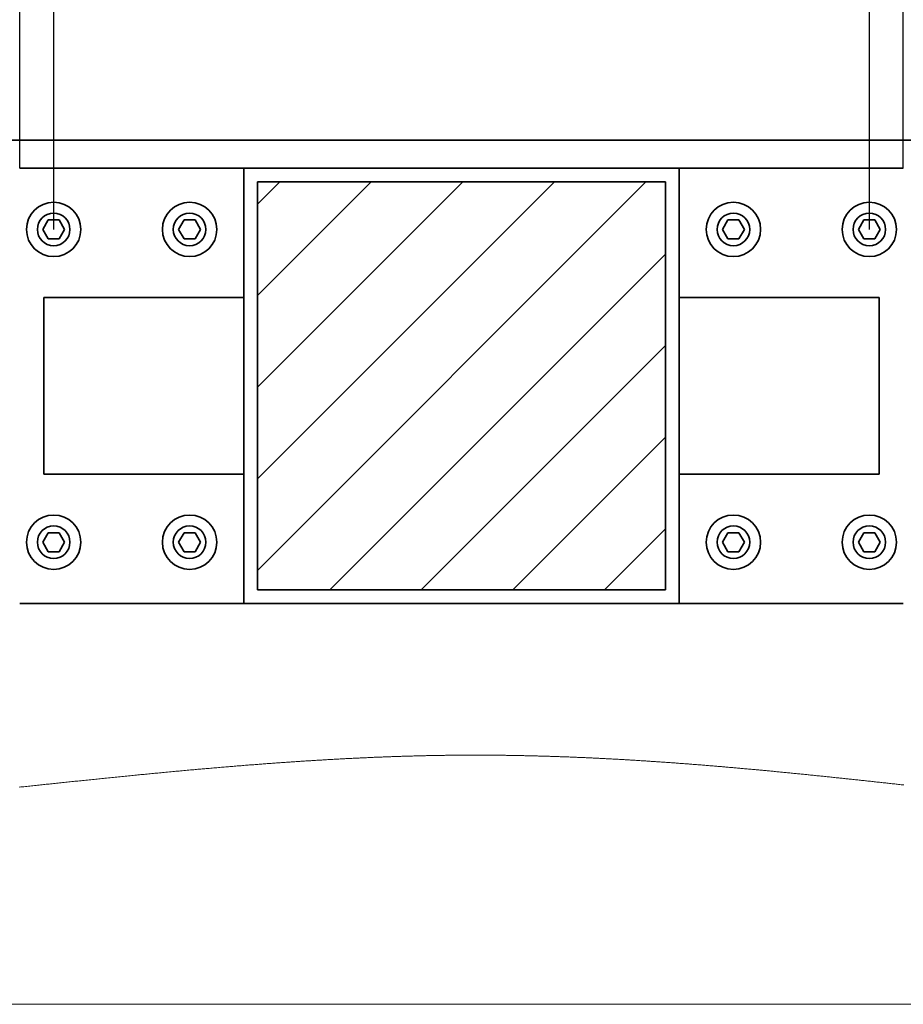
# Model space of a CAD drawing. Header units: millimetres. Extents: x 21 to 401, y 28 to 281.
# Tile 13 of 25: x 295 to 317, y 28 to 52. Entities that reach past the tile are written whole.
import ezdxf

# ---------------------------------------------------------------- set-up
doc = ezdxf.new("R2010")
doc.units = ezdxf.units.MM
doc.layers.add('KOPF', color=7, linetype='Continuous')
doc.styles.add('SLDTEXTSTYLE0', font='TXT', dxfattribs={"width": 0.7})
doc.dimstyles.new('SLDDIMSTYLE3', dxfattribs={"dimtxt": 1.924756, "dimasz": 2.5, "dimexe": 0, "dimexo": 0.0625, "dimgap": 0.481189, "dimtad": 1, "dimlfac": 30, "dimrnd": 1e-09, "dimzin": 12, "dimdsep": 46, "dimtxsty": 'SLDTEXTSTYLE0', "dimsah": 1, "dimcen": 0.09, "dimadec": 0, "dimazin": 3, "dimtfac": 1, "dimtofl": 0, "dimtmove": 0, "dimatfit": 3, "dimfxl": 1, "dimfrac": 2, "dimtolj": 1, "dimtzin": 12, "dimarcsym": 0})

# ---------------------------------------------------------------- blocks, each defined once
blk = doc.blocks.new('SW_HATCH_0')
at = {"color": 0, "linetype": 'Continuous', "lineweight": 18}
for p, q in [((0, 0), (-0.543, -0.543)), ((2.245, 0), (-0.543, -2.789)), ((4.49, 0), (-0.543, -5.034)), ((6.735, 0), (-0.543, -7.279)), ((8.98, 0), (-0.543, -9.524)), ((9.457, -1.769), (1.225, -10)), ((9.457, -4.014), (3.47, -10)), ((9.457, -6.259), (5.715, -10)), ((9.457, -8.504), (7.961, -10))]:
    blk.add_line(p, q, dxfattribs=at)
blk = doc.blocks.new('_D_34')
at = {"layer": 'KOPF'}
for p, q in [((295.197, 48.822), (295.197, 69.402)), ((316.864, 48.822), (316.864, 69.402)), ((295.197, 68.402), (316.864, 68.402))]:
    blk.add_line(p, q, dxfattribs=at)
for points in [[(295.197, 68.402), (297.697, 68.052), (297.697, 68.752)], [(316.864, 68.402), (314.364, 68.752), (314.364, 68.052)]]:
    blk.add_solid(points, dxfattribs=at)
at = {"layer": 'KOPF', "insert": (303.914, 71.131), "char_height": 2.1167, "attachment_point": 1, "style": 'SLDTEXTSTYLE0'}
blk.add_mtext('650', dxfattribs=at)
blk = doc.blocks.new('_D_35')
at = {"layer": 'KOPF'}
for p, q in [((296.031, 47.322), (296.031, 63.385)), ((316.031, 47.322), (316.031, 63.385)), ((316.031, 62.385), (296.031, 62.385))]:
    blk.add_line(p, q, dxfattribs=at)
for points in [[(296.031, 62.385), (298.531, 62.035), (298.531, 62.735)], [(316.031, 62.385), (313.531, 62.735), (313.531, 62.035)]]:
    blk.add_solid(points, dxfattribs=at)
at = {"layer": 'KOPF', "char_height": 2.1167, "attachment_point": 1, "style": 'SLDTEXTSTYLE0'}
for s, insert in [('6x100 =', (298.779, 65.114)), ('600', (309.049, 65.114))]:
    blk.add_mtext(s, dxfattribs=dict(at, insert=insert))
blk = doc.blocks.new('_D_36')
at = {"layer": 'KOPF'}
for p, q in [((282.697, 47.322), (282.697, 63.385)), ((296.031, 47.322), (296.031, 63.385)), ((282.697, 62.385), (296.031, 62.385))]:
    blk.add_line(p, q, dxfattribs=at)
for points in [[(282.697, 62.385), (285.197, 62.035), (285.197, 62.735)], [(296.031, 62.385), (293.531, 62.735), (293.531, 62.035)]]:
    blk.add_solid(points, dxfattribs=at)
at = {"layer": 'KOPF', "insert": (287.247, 65.114), "char_height": 2.1167, "attachment_point": 1, "style": 'SLDTEXTSTYLE0'}
blk.add_mtext('400', dxfattribs=at)
blk = doc.blocks.new('_D_37')
at = {"layer": 'KOPF'}
for p, q in [((316.031, 47.322), (316.031, 63.385)), ((332.697, 47.322), (332.697, 63.385)), ((316.031, 62.385), (332.697, 62.385))]:
    blk.add_line(p, q, dxfattribs=at)
for points in [[(316.031, 62.385), (318.531, 62.035), (318.531, 62.735)], [(332.697, 62.385), (330.197, 62.735), (330.197, 62.035)]]:
    blk.add_solid(points, dxfattribs=at)
at = {"layer": 'KOPF', "insert": (322.247, 65.114), "char_height": 2.1167, "attachment_point": 1, "style": 'SLDTEXTSTYLE0'}
blk.add_mtext('500', dxfattribs=at)
blk = doc.blocks.new('_D_38')
at = {"layer": 'KOPF'}
for p, q in [((282.697, 47.322), (282.697, 74.834)), ((332.697, 47.322), (332.697, 74.834)), ((282.697, 73.834), (332.697, 73.834))]:
    blk.add_line(p, q, dxfattribs=at)
for points in [[(282.697, 73.834), (285.197, 73.484), (285.197, 74.184)], [(332.697, 73.834), (330.197, 74.184), (330.197, 73.484)]]:
    blk.add_solid(points, dxfattribs=at)
at = {"layer": 'KOPF', "insert": (304.875, 76.563), "char_height": 2.1167, "attachment_point": 1, "style": 'SLDTEXTSTYLE0'}
blk.add_mtext('1500', dxfattribs=at)

msp = doc.modelspace()

# ---------------------------------------------------------------- linework, layer by layer
at = {"color": 7, "linetype": 'Continuous', "lineweight": 35}
for p, q in [((340.50143, 49.50878), (275.87372, 49.50878)), ((295.19731, 48.82212), (300.69731, 48.82212)), ((300.69731, 48.82212), (311.36398, 48.82212)), ((300.69731, 38.15545), (300.69731, 48.82212)), ((311.36398, 48.82212), (311.36398, 38.15545)), ((311.36398, 48.82212), (316.86398, 48.82212)), ((301.03065, 48.48878), (311.03064, 48.48878)), ((301.03065, 38.48879), (301.03065, 48.48878)), ((311.03064, 38.48879), (311.03064, 48.48878)), ((295.89592, 47.55545), (295.76122, 47.32212)), ((296.16535, 47.55545), (295.89592, 47.55545)), ((296.30007, 47.32212), (296.16535, 47.55545)), ((299.22925, 47.55545), (299.09455, 47.32212)), ((299.4987, 47.55545), (299.22925, 47.55545)), ((299.6334, 47.32212), (299.4987, 47.55545)), ((312.56259, 47.55545), (312.42788, 47.32212)), ((312.83202, 47.55545), (312.56259, 47.55545)), ((312.96674, 47.32212), (312.83202, 47.55545)), ((315.89592, 47.55545), (315.76121, 47.32212)), ((316.16536, 47.55545), (315.89592, 47.55545)), ((316.30007, 47.32212), (316.16536, 47.55545)), ((295.76122, 47.32212), (295.89592, 47.08879)), ((296.16535, 47.08879), (296.30007, 47.32212)), ((299.09455, 47.32212), (299.22925, 47.08879)), ((299.4987, 47.08879), (299.6334, 47.32212)), ((312.42788, 47.32212), (312.56259, 47.08879)), ((312.83202, 47.08879), (312.96674, 47.32212)), ((315.76121, 47.32212), (315.89592, 47.08879)), ((316.16536, 47.08879), (316.30007, 47.32212)), ((295.89592, 47.08879), (296.16535, 47.08879)), ((299.22925, 47.08879), (299.4987, 47.08879)), ((312.56259, 47.08879), (312.83202, 47.08879)), ((315.89592, 47.08879), (316.16536, 47.08879)), ((295.79305, 41.32211), (295.79305, 45.65545)), ((300.69731, 45.65545), (295.79305, 45.65545)), ((316.26823, 45.65545), (311.36398, 45.65545)), ((316.26823, 41.32211), (316.26823, 45.65545)), ((300.69731, 41.32211), (295.79305, 41.32211)), ((316.26823, 41.32211), (311.36398, 41.32211)), ((295.89592, 39.88878), (295.76122, 39.65545)), ((296.16535, 39.88878), (295.89592, 39.88878)), ((296.30007, 39.65545), (296.16535, 39.88878)), ((299.22925, 39.88878), (299.09455, 39.65545)), ((299.4987, 39.88878), (299.22925, 39.88878)), ((299.6334, 39.65545), (299.4987, 39.88878)), ((312.56259, 39.88878), (312.42788, 39.65545)), ((312.83202, 39.88878), (312.56259, 39.88878)), ((312.96674, 39.65545), (312.83202, 39.88878)), ((315.89592, 39.88878), (315.76121, 39.65545)), ((316.16536, 39.88878), (315.89592, 39.88878)), ((316.30007, 39.65545), (316.16536, 39.88878)), ((295.76122, 39.65545), (295.89592, 39.42212)), ((296.16535, 39.42212), (296.30007, 39.65545)), ((299.09455, 39.65545), (299.22925, 39.42212)), ((299.4987, 39.42212), (299.6334, 39.65545)), ((312.42788, 39.65545), (312.56259, 39.42212)), ((312.83202, 39.42212), (312.96674, 39.65545)), ((315.76121, 39.65545), (315.89592, 39.42212)), ((316.16536, 39.42212), (316.30007, 39.65545)), ((295.89592, 39.42212), (296.16535, 39.42212)), ((299.22925, 39.42212), (299.4987, 39.42212)), ((312.56259, 39.42212), (312.83202, 39.42212)), ((315.89592, 39.42212), (316.16536, 39.42212)), ((301.03065, 38.48879), (311.03064, 38.48879)), ((300.69731, 38.15545), (295.19731, 38.15545)), ((311.36398, 38.15545), (300.69731, 38.15545)), ((316.86398, 38.15545), (311.36398, 38.15545))]:
    msp.add_line(p, q, dxfattribs=at)
at = {"color": 7, "linetype": 'Continuous', "lineweight": 18, "flags": 128}
msp.add_lwpolyline([(295.18743, 33.65105), (295.22395, 33.65489), (295.26124, 33.65881), (295.29853, 33.66274), (295.33584, 33.66665), (295.37316, 33.67058), (295.41049, 33.67451), (295.44783, 33.67842), (295.48519, 33.68235), (295.52256, 33.68628), (295.55994, 33.6902), (295.59733, 33.69414), (295.63473, 33.69806), (295.67215, 33.70199), (295.70958, 33.70591), (295.74702, 33.70984), (295.78135, 33.71344), (295.81569, 33.71704), (295.85004, 33.72064), (295.8844, 33.72424), (295.91877, 33.72784), (295.95315, 33.73144), (295.99058, 33.73535), (296.02803, 33.73927), (296.06548, 33.74319), (296.10295, 33.7471), (296.14043, 33.75101), (296.17725, 33.75485), (296.21408, 33.75869), (296.25092, 33.76253), (296.28777, 33.76637), (296.32538, 33.77028), (296.363, 33.77419), (296.40064, 33.7781), (296.43828, 33.78201), (296.47593, 33.78592), (296.5136, 33.78982), (296.55128, 33.79372), (296.58896, 33.79763), (296.62666, 33.80152), (296.66436, 33.80541), (296.70208, 33.80931), (296.7398, 33.8132), (296.77754, 33.81709), (296.81528, 33.82097), (296.85681, 33.82524), (296.89836, 33.8295), (296.93991, 33.83376), (296.98148, 33.83802), (297.02305, 33.84227), (297.06086, 33.84614), (297.09868, 33.85), (297.1365, 33.85385), (297.17434, 33.85771), (297.21218, 33.86155), (297.25003, 33.86539), (297.28789, 33.86923), (297.32955, 33.87345), (297.37122, 33.87766), (297.4129, 33.88188), (297.45458, 33.88607), (297.49628, 33.89027), (297.53799, 33.89446), (297.57971, 33.89864), (297.62144, 33.90282), (297.66318, 33.907), (297.70493, 33.91116), (297.74594, 33.91525), (297.78696, 33.91932), (297.82799, 33.9234), (297.86903, 33.92746), (297.90695, 33.93121), (297.94487, 33.93496), (297.98279, 33.93869), (298.02073, 33.94243), (298.05867, 33.94615), (298.09594, 33.9498), (298.13322, 33.95345), (298.17051, 33.95709), (298.2078, 33.96072), (298.24586, 33.96442), (298.28393, 33.96812), (298.32201, 33.97181), (298.36009, 33.97549), (298.39818, 33.97916), (298.43627, 33.98282), (298.47437, 33.98648), (298.51248, 33.99013), (298.5506, 33.99377), (298.58872, 33.99741), (298.62685, 34.00104), (298.66498, 34.00466), (298.70312, 34.00828), (298.74127, 34.01188), (298.78323, 34.01583), (298.82521, 34.01978), (298.86719, 34.02372), (298.90918, 34.02764), (298.95118, 34.03155), (298.98936, 34.03511), (299.02755, 34.03865), (299.06575, 34.04218), (299.10395, 34.04571), (299.14215, 34.04922), (299.18037, 34.05273), (299.21858, 34.05622), (299.26063, 34.06005), (299.30268, 34.06388), (299.34473, 34.06769), (299.3868, 34.07149), (299.42887, 34.07528), (299.46393, 34.07843), (299.49899, 34.08157), (299.53406, 34.0847), (299.56914, 34.08782), (299.60421, 34.09094), (299.63929, 34.09404), (299.67237, 34.09696), (299.70546, 34.09987), (299.73854, 34.10278), (299.77163, 34.10567), (299.80472, 34.10856), (299.84302, 34.11189), (299.88131, 34.11521), (299.91961, 34.11851), (299.95792, 34.12181), (299.99623, 34.1251), (300.03454, 34.12838), (300.07285, 34.13164), (300.10798, 34.13462), (300.14311, 34.1376), (300.17824, 34.14055), (300.21337, 34.14351), (300.24851, 34.14645), (300.28365, 34.14937), (300.31879, 34.1523), (300.35394, 34.15521), (300.38908, 34.15811), (300.42423, 34.161), (300.45939, 34.16388), (300.49454, 34.16675), (300.52769, 34.16944), (300.56084, 34.17213), (300.59399, 34.1748), (300.62715, 34.17747), (300.6603, 34.18013), (300.69547, 34.18293), (300.73064, 34.18572), (300.76581, 34.18851), (300.80099, 34.19129), (300.83616, 34.19404), (300.87134, 34.19679), (300.90451, 34.19938), (300.93768, 34.20195), (300.97085, 34.20451), (301.00402, 34.20706), (301.0372, 34.20961), (301.07037, 34.21213), (301.10355, 34.21465), (301.13673, 34.21716), (301.16991, 34.21967), (301.20309, 34.22215), (301.23568, 34.22459), (301.26827, 34.227), (301.30086, 34.22942), (301.33345, 34.23182), (301.36538, 34.23415), (301.39731, 34.23649), (301.42924, 34.23881), (301.46117, 34.24112), (301.4931, 34.24342), (301.52503, 34.24571), (301.55513, 34.24786), (301.58524, 34.24999), (301.61535, 34.25212), (301.64546, 34.25425), (301.67557, 34.25635), (301.70568, 34.25845), (301.73579, 34.26054), (301.7659, 34.26262), (301.79601, 34.2647), (301.82612, 34.26675), (301.85569, 34.26877), (301.88526, 34.27078), (301.91484, 34.27277), (301.94441, 34.27475), (301.97452, 34.27676), (302.00463, 34.27876), (302.03474, 34.28076), (302.06485, 34.28274), (302.09496, 34.28471), (302.12454, 34.28663), (302.15411, 34.28855), (302.18368, 34.29045), (302.21326, 34.29234), (302.24343, 34.29427), (302.27361, 34.29618), (302.30378, 34.29808), (302.33396, 34.29997), (302.36413, 34.30185), (302.39431, 34.30372), (302.42448, 34.30558), (302.45459, 34.30742), (302.48469, 34.30925), (302.5148, 34.31107), (302.5449, 34.31288), (302.57501, 34.31468), (302.60458, 34.31643), (302.63414, 34.31818), (302.66371, 34.31991), (302.69327, 34.32164), (302.72344, 34.32339), (302.75361, 34.32512), (302.78377, 34.32684), (302.81394, 34.32855), (302.8441, 34.33025), (302.87426, 34.33195), (302.90442, 34.33362), (302.93459, 34.33529), (302.96474, 34.33694), (302.9949, 34.33858), (303.02506, 34.34021), (303.05522, 34.34183), (303.08537, 34.34344), (303.11553, 34.34504), (303.14317, 34.34648), (303.1708, 34.34793), (303.19844, 34.34936), (303.22608, 34.35077), (303.25371, 34.35219), (303.28135, 34.35359), (303.31143, 34.3551), (303.3415, 34.35659), (303.37158, 34.35808), (303.40165, 34.35955), (303.43173, 34.36102), (303.46126, 34.36244), (303.49079, 34.36385), (303.52033, 34.36525), (303.54985, 34.36664), (303.57998, 34.36804), (303.61011, 34.36943), (303.64024, 34.37081), (303.67036, 34.37217), (303.70049, 34.37352), (303.73061, 34.37486), (303.76073, 34.37618), (303.78708, 34.37733), (303.81343, 34.37847), (303.83978, 34.3796), (303.86613, 34.38072), (303.89247, 34.38182), (303.91882, 34.38292), (303.94516, 34.38401), (303.9715, 34.38509), (303.99909, 34.3862), (304.02668, 34.38731), (304.05427, 34.3884), (304.08186, 34.38948), (304.10945, 34.39056), (304.13703, 34.39162), (304.16336, 34.39262), (304.18968, 34.39361), (304.21601, 34.39459), (304.24233, 34.39556), (304.26865, 34.39652), (304.29497, 34.39746), (304.32128, 34.3984), (304.34759, 34.39933), (304.37516, 34.40029), (304.40272, 34.40124), (304.43028, 34.40217), (304.45784, 34.4031), (304.48539, 34.404), (304.51295, 34.40491), (304.5405, 34.40579), (304.56805, 34.40667), (304.59559, 34.40753), (304.62313, 34.40838), (304.65067, 34.40923), (304.67821, 34.41005), (304.70417, 34.41081), (304.73013, 34.41157), (304.75609, 34.41232), (304.78205, 34.41306), (304.808, 34.41378), (304.83297, 34.41446), (304.85793, 34.41514), (304.88289, 34.41581), (304.90785, 34.41646), (304.93281, 34.41711), (304.95776, 34.41774), (304.98129, 34.41833), (305.00481, 34.41891), (305.02834, 34.41948), (305.05186, 34.42004), (305.07537, 34.42059), (305.09889, 34.42113), (305.1224, 34.42166), (305.14592, 34.42219), (305.16942, 34.4227), (305.19293, 34.4232), (305.21602, 34.42369), (305.2391, 34.42417), (305.26218, 34.42464), (305.28526, 34.4251), (305.30876, 34.42555), (305.33225, 34.42599), (305.35574, 34.42644), (305.37923, 34.42686), (305.40271, 34.42728), (305.42578, 34.42769), (305.44884, 34.42808), (305.4719, 34.42846), (305.49496, 34.42883), (305.51848, 34.4292), (305.54201, 34.42956), (305.56553, 34.42991), (305.58905, 34.43025), (305.61256, 34.43059), (305.63608, 34.43091), (305.65959, 34.43122), (305.68304, 34.43153), (305.7065, 34.43181), (305.72995, 34.4321), (305.7534, 34.43237), (305.77684, 34.43263), (305.79987, 34.43288), (305.82289, 34.43311), (305.84591, 34.43334), (305.86893, 34.43355), (305.89241, 34.43377), (305.91589, 34.43397), (305.93937, 34.43416), (305.96284, 34.43434), (305.98632, 34.43451), (306.00979, 34.43466), (306.03325, 34.43482), (306.05672, 34.43496), (306.08018, 34.43509), (306.10364, 34.43521), (306.12709, 34.43531), (306.15055, 34.43541), (306.174, 34.4355), (306.19744, 34.43557), (306.22323, 34.43565), (306.24902, 34.43571), (306.2748, 34.43576), (306.30058, 34.43579), (306.32635, 34.43582), (306.34973, 34.43583), (306.3731, 34.43583), (306.39647, 34.43582), (306.41984, 34.4358), (306.4432, 34.43578), (306.46615, 34.43574), (306.48909, 34.43569), (306.51203, 34.43563), (306.53497, 34.43557), (306.55837, 34.43549), (306.58177, 34.4354), (306.60516, 34.43531), (306.62856, 34.4352), (306.65195, 34.43509), (306.67533, 34.43496), (306.69872, 34.43482), (306.7221, 34.43467), (306.74547, 34.43452), (306.76885, 34.43435), (306.79222, 34.43418), (306.81559, 34.434), (306.83895, 34.4338), (306.86232, 34.43359), (306.88801, 34.43336), (306.9137, 34.43311), (306.93939, 34.43285), (306.96508, 34.43258), (306.99076, 34.4323), (307.0141, 34.43203), (307.03744, 34.43176), (307.06077, 34.43148), (307.08411, 34.43118), (307.10744, 34.43087), (307.13076, 34.43056), (307.15409, 34.43024), (307.17974, 34.42987), (307.20539, 34.4295), (307.23103, 34.42911), (307.25667, 34.42871), (307.28231, 34.4283), (307.30794, 34.42788), (307.33357, 34.42745), (307.3592, 34.427), (307.38482, 34.42655), (307.41044, 34.42608), (307.4356, 34.42561), (307.46075, 34.42514), (307.4859, 34.42464), (307.51104, 34.42414), (307.53542, 34.42365), (307.55978, 34.42315), (307.58415, 34.42263), (307.60851, 34.42211), (307.63287, 34.42158), (307.65722, 34.42104), (307.68157, 34.42048), (307.70835, 34.41986), (307.73513, 34.41922), (307.7619, 34.41858), (307.78867, 34.41793), (307.81543, 34.41726), (307.84219, 34.41658), (307.86895, 34.41589), (307.8957, 34.41519), (307.92244, 34.41448), (307.94918, 34.41376), (307.97544, 34.41303), (308.0017, 34.4123), (308.02795, 34.41155), (308.0542, 34.4108), (308.08092, 34.41002), (308.10763, 34.40923), (308.13434, 34.40843), (308.16105, 34.40761), (308.18775, 34.40679), (308.21397, 34.40597), (308.24019, 34.40514), (308.2664, 34.4043), (308.29261, 34.40344), (308.31935, 34.40256), (308.34608, 34.40167), (308.37281, 34.40077), (308.39953, 34.39986), (308.42625, 34.39893), (308.45297, 34.39799), (308.47968, 34.39704), (308.50633, 34.39609), (308.53297, 34.39512), (308.55961, 34.39415), (308.58624, 34.39316), (308.61287, 34.39216), (308.63902, 34.39117), (308.66517, 34.39017), (308.69131, 34.38916), (308.71744, 34.38813), (308.74411, 34.38708), (308.77077, 34.38602), (308.79742, 34.38495), (308.82407, 34.38387), (308.85072, 34.38277), (308.87736, 34.38166), (308.90399, 34.38055), (308.93062, 34.37942), (308.95725, 34.37829), (308.98387, 34.37714), (309.01049, 34.37599), (309.0371, 34.37482), (309.06371, 34.37365), (309.09031, 34.37246), (309.11469, 34.37136), (309.13907, 34.37026), (309.16345, 34.36915), (309.18781, 34.36803), (309.21218, 34.3669), (309.23654, 34.36576), (309.26305, 34.36451), (309.28956, 34.36325), (309.31607, 34.36199), (309.34256, 34.36071), (309.36906, 34.35942), (309.39507, 34.35815), (309.42109, 34.35687), (309.44709, 34.35557), (309.47309, 34.35427), (309.49962, 34.35293), (309.52614, 34.35159), (309.55266, 34.35023), (309.57917, 34.34887), (309.60568, 34.34749), (309.63218, 34.34611), (309.65868, 34.34471), (309.68517, 34.34331), (309.71166, 34.3419), (309.73814, 34.34047), (309.76462, 34.33904), (309.79109, 34.3376), (309.81756, 34.33615), (309.84402, 34.3347), (309.87313, 34.33307), (309.90222, 34.33145), (309.93131, 34.32982), (309.9604, 34.32816), (309.98948, 34.32651), (310.01591, 34.32499), (310.04233, 34.32347), (310.06875, 34.32192), (310.09516, 34.32038), (310.12157, 34.31883), (310.14798, 34.31727), (310.17437, 34.3157), (310.20341, 34.31396), (310.23243, 34.31221), (310.26145, 34.31046), (310.29047, 34.30868), (310.31947, 34.3069), (310.34847, 34.30512), (310.37747, 34.30332), (310.40646, 34.30151), (310.43544, 34.29969), (310.46441, 34.29785), (310.49287, 34.29605), (310.52131, 34.29423), (310.54975, 34.2924), (310.57818, 34.29056), (310.60444, 34.28886), (310.63069, 34.28715), (310.65693, 34.28543), (310.68317, 34.2837), (310.70941, 34.28197), (310.73517, 34.28025), (310.76092, 34.27852), (310.78667, 34.2768), (310.81242, 34.27506), (310.84306, 34.27299), (310.8737, 34.27089), (310.90432, 34.2688), (310.93494, 34.26668), (310.96556, 34.26457), (310.99616, 34.26244), (311.02676, 34.26029), (311.05735, 34.25814), (311.08793, 34.25598), (311.11851, 34.25381), (311.14908, 34.25163), (311.17964, 34.24944), (311.20844, 34.24736), (311.23724, 34.24527), (311.26604, 34.24317), (311.29483, 34.24108), (311.32361, 34.23896), (311.35412, 34.23671), (311.38463, 34.23446), (311.41514, 34.23218), (311.44563, 34.2299), (311.47612, 34.22761), (311.5066, 34.22532), (311.53533, 34.22314), (311.56405, 34.22095), (311.59277, 34.21876), (311.62148, 34.21656), (311.65018, 34.21435), (311.67888, 34.21213), (311.70757, 34.20991), (311.73625, 34.20767), (311.76493, 34.20543), (311.79359, 34.20318), (311.82174, 34.20097), (311.84989, 34.19874), (311.87802, 34.19651), (311.90615, 34.19426), (311.93652, 34.19184), (311.96689, 34.1894), (311.99724, 34.18695), (312.02759, 34.18449), (312.05793, 34.18203), (312.08826, 34.17956), (312.11685, 34.17722), (312.14543, 34.17487), (312.174, 34.17252), (312.20257, 34.17016), (312.23113, 34.16779), (312.25969, 34.16541), (312.28824, 34.16303), (312.31678, 34.16063), (312.34531, 34.15823), (312.37384, 34.15583), (312.40185, 34.15346), (312.42985, 34.15108), (312.45784, 34.1487), (312.48583, 34.14631), (312.51432, 34.14387), (312.54281, 34.14142), (312.57128, 34.13896), (312.59975, 34.13651), (312.62821, 34.13403), (312.65616, 34.1316), (312.6841, 34.12916), (312.71203, 34.12672), (312.73996, 34.12427), (312.76845, 34.12176), (312.79693, 34.11925), (312.8254, 34.11673), (312.85387, 34.11421), (312.88232, 34.11167), (312.91077, 34.10913), (312.93922, 34.10658), (312.97205, 34.10364), (313.00487, 34.10068), (313.03768, 34.09772), (313.07047, 34.09474), (313.10326, 34.09176), (313.13604, 34.08877), (313.16881, 34.08578), (313.19884, 34.08302), (313.22886, 34.08026), (313.25887, 34.0775), (313.28888, 34.07472), (313.31887, 34.07194), (313.34886, 34.06915), (313.37884, 34.06636), (313.40881, 34.06357), (313.43877, 34.06076), (313.46872, 34.05795), (313.49867, 34.05513), (313.52861, 34.0523), (313.55682, 34.04963), (313.58503, 34.04696), (313.61323, 34.04428), (313.64143, 34.0416), (313.66962, 34.03891), (313.6995, 34.03605), (313.72938, 34.03318), (313.75925, 34.03031), (313.78911, 34.02744), (313.81896, 34.02456), (313.8488, 34.02167), (313.87693, 34.01894), (313.90506, 34.01622), (313.93317, 34.01347), (313.96128, 34.01073), (313.98938, 34.00799), (314.02073, 34.00492), (314.05207, 34.00184), (314.0834, 33.99876), (314.11472, 33.99567), (314.14603, 33.99258), (314.17733, 33.98948), (314.20862, 33.98637), (314.23991, 33.98327), (314.26962, 33.98031), (314.29933, 33.97735), (314.32903, 33.97437), (314.35873, 33.9714), (314.38841, 33.96842), (314.41808, 33.96544), (314.44605, 33.96262), (314.47401, 33.9598), (314.50196, 33.95698), (314.52991, 33.95415), (314.55785, 33.95131), (314.58902, 33.94815), (314.62018, 33.94498), (314.65133, 33.9418), (314.68247, 33.93862), (314.7136, 33.93544), (314.74472, 33.93225), (314.77583, 33.92906), (314.80693, 33.92586), (314.83802, 33.92266), (314.8691, 33.91945), (314.90016, 33.91624), (314.93122, 33.91303), (314.96227, 33.90981), (314.99331, 33.90659), (315.02434, 33.90336), (315.05536, 33.90013), (315.08784, 33.89674), (315.12031, 33.89335), (315.15277, 33.88996), (315.18522, 33.88656), (315.21766, 33.88315), (315.25009, 33.87975), (315.27949, 33.87665), (315.30889, 33.87355), (315.33827, 33.87046), (315.36765, 33.86736), (315.39702, 33.86425), (315.42637, 33.86114), (315.45404, 33.85821), (315.48171, 33.85528), (315.50936, 33.85234), (315.53701, 33.84939), (315.56464, 33.84645), (315.59548, 33.84316), (315.6263, 33.83987), (315.65712, 33.83658), (315.68792, 33.83329), (315.71871, 33.83), (315.74949, 33.8267), (315.78027, 33.82339), (315.81103, 33.82009), (315.84178, 33.81678), (315.87251, 33.81347), (315.90324, 33.81017), (315.93396, 33.80685), (315.96467, 33.80354), (315.99536, 33.80022), (316.02605, 33.7969), (316.05672, 33.79358), (316.08885, 33.7901), (316.12096, 33.78662), (316.15306, 33.78313), (316.18514, 33.77965), (316.21722, 33.77616), (316.24928, 33.77267), (316.27988, 33.76933), (316.31046, 33.766), (316.34103, 33.76267), (316.3716, 33.75934), (316.40215, 33.756), (316.43269, 33.75266), (316.46322, 33.74931), (316.49373, 33.74598), (316.52569, 33.74248), (316.55764, 33.73898), (316.58957, 33.73547), (316.6215, 33.73197), (316.65341, 33.72847), (316.68531, 33.72496), (316.71719, 33.72146), (316.74906, 33.71795), (316.78093, 33.71445), (316.81277, 33.71095), (316.84461, 33.70743), (316.87643, 33.70393)], dxfattribs=at)
at = {"color": 7, "linetype": 'Continuous', "lineweight": 35}
for centre, radius in [((296.03064, 47.32212), 0.66666), ((299.36398, 47.32212), 0.66667), ((312.69731, 47.32212), 0.66666), ((316.03064, 47.32212), 0.66667), ((296.03064, 47.32211), 0.4), ((299.36397, 47.32212), 0.39999), ((312.6973, 47.32211), 0.4), ((316.03064, 47.32212), 0.39999), ((296.03064, 39.65546), 0.66666), ((299.36398, 39.65545), 0.66667), ((312.69731, 39.65546), 0.66666), ((316.03064, 39.65545), 0.66667), ((296.03064, 39.65545), 0.4), ((299.36397, 39.65545), 0.39999), ((312.6973, 39.65545), 0.4), ((316.03064, 39.65545), 0.39999)]:
    msp.add_circle(centre, radius, dxfattribs=at)
at = {"layer": 'KOPF', "lineweight": 18}
msp.add_line((225.73608, 28.32761), (400.73608, 28.32761), dxfattribs=at)

# ---------------------------------------------------------------- block references
at = {"color": 7, "linetype": 'Continuous', "lineweight": 18}
msp.add_blockref('SW_HATCH_0', (301.57413, 48.48879), dxfattribs=at)

# ---------------------------------------------------------------- dimensions: what is measured, and where the dimension line sits
at = {"layer": 'KOPF'}
for base, p1, p2, picture, middle in [((332.69731, 73.83429), (282.69731, 47.32212), (332.69731, 47.32212), '_D_38', (307.69731, 73.83429)), ((316.86397, 68.402), (295.19731, 48.82212), (316.86397, 48.82212), '_D_34', (306.03064, 68.402)), ((296.03064, 62.38547), (282.69731, 47.32212), (296.03064, 47.32212), '_D_36', (289.36397, 62.38547)), ((332.69731, 62.38547), (316.03064, 47.32212), (332.69731, 47.32212), '_D_37', (324.36397, 62.38547))]:
    dim = msp.add_linear_dim(base=base, p1=p1, p2=p2, dimstyle='SLDDIMSTYLE3', dxfattribs=at)
    dim.commit()
    dim.dimension.update_dxf_attribs({"geometry": picture, "text_midpoint": middle, "dimtype": 160})
dim = msp.add_linear_dim(base=(296.03064, 62.38547), p1=(316.03064, 47.32212), p2=(296.03064, 47.32212), text='6x100 = <>', dimstyle='SLDDIMSTYLE3', dxfattribs=at)
dim.commit()
dim.dimension.update_dxf_attribs({"geometry": '_D_35', "text_midpoint": (306.03064, 62.38547), "dimtype": 160})

doc.saveas('drawing.dxf')
